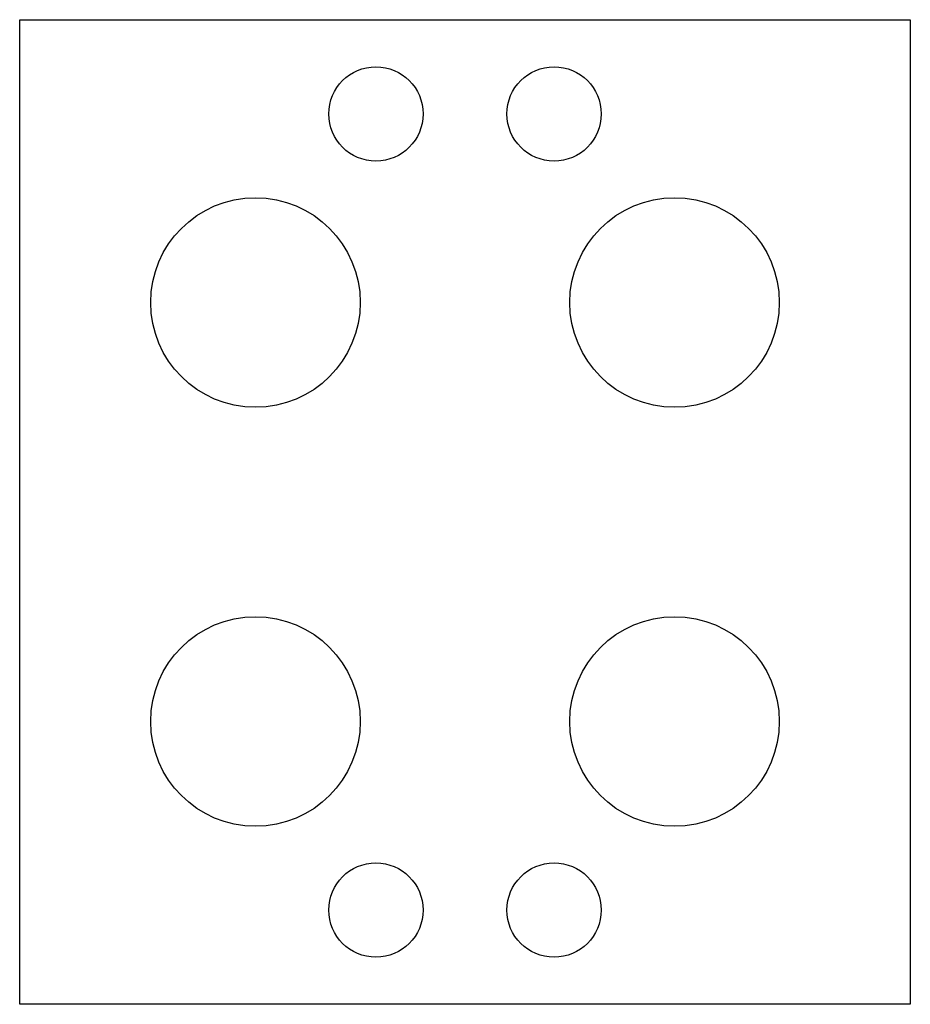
# Model space of a CAD drawing. Extents: x 5 to 175, y -174 to 14.
import ezdxf

# ---------------------------------------------------------------- set-up
doc = ezdxf.new("R2010")
doc.units = 0

msp = doc.modelspace()

# ---------------------------------------------------------------- linework, layer by layer
for p, q in [((5, -174), (5, 14)), ((5, 14), (175, 14)), ((175, 14), (175, -174)), ((175, -174), (5, -174))]:
    msp.add_line(p, q)
at = {"layer": 'PS_SOLID'}
for centre, radius in [((73, -4), 9), ((107, -4), 9), ((50, -40), 20), ((130, -40), 20), ((50, -120), 20), ((130, -120), 20), ((73, -156), 9), ((107, -156), 9)]:
    msp.add_circle(centre, radius, dxfattribs=at)

doc.saveas('drawing.dxf')
